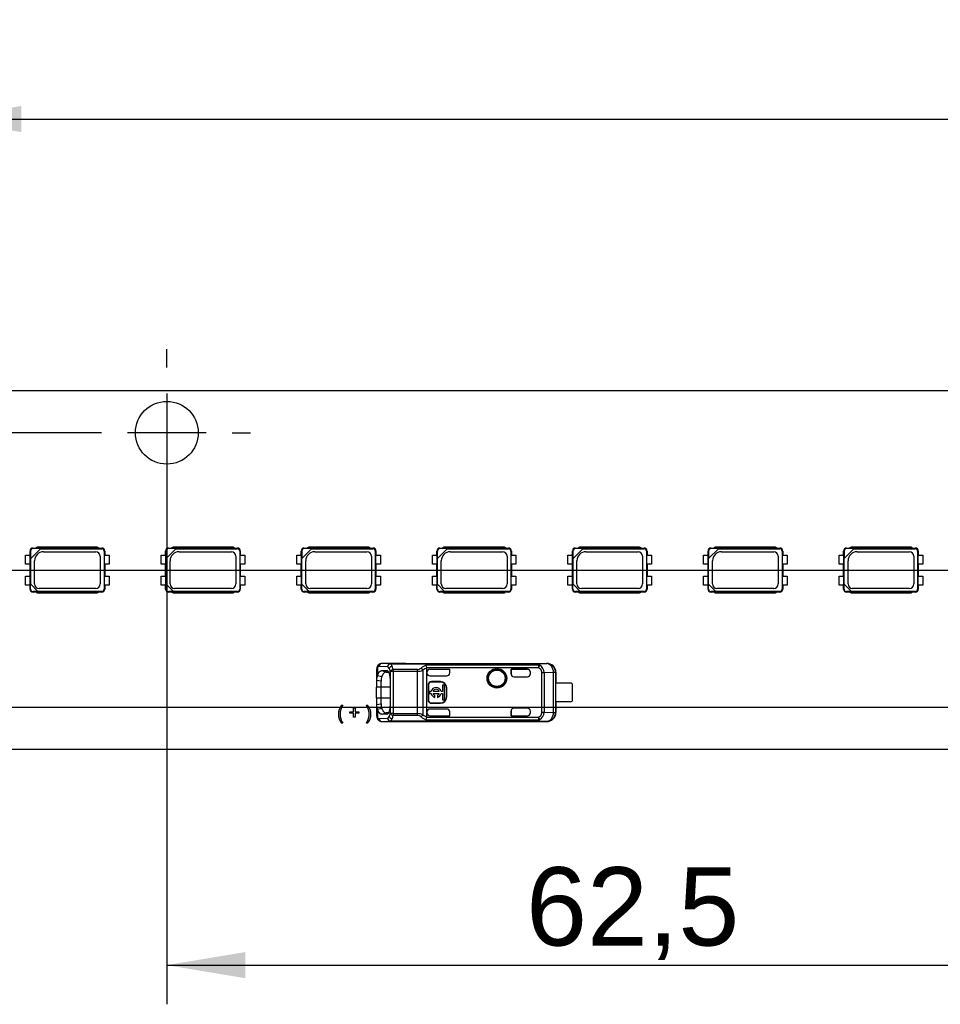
# Model space of a CAD drawing. Header units: millimetres. Extents: x 16 to 406, y 14 to 285.
# Tile 3 of 10: x 75 to 137, y 139 to 205. Entities that reach past the tile are written whole.
import ezdxf
from ezdxf.enums import TextEntityAlignment as Align
from ezdxf.lldxf.tags import DXFTag

# ---------------------------------------------------------------- set-up
doc = ezdxf.new("R2010")
doc.units = ezdxf.units.MM
doc.layers.add('Default', color=7, linetype='Continuous')
doc.layers.add('LINLED_280X24MM_', color=7, linetype='Continuous')
doc.styles.add('SEACAD_Arial', font='arial.ttf')
tags = doc.linetypes.add('CENTER2', pattern=[28.575, 19.05, -3.175, 3.175, -3.175]).pattern_tags.tags
tags[10:11] = [DXFTag(74, 4), DXFTag(75, 0), DXFTag(340, '0'), DXFTag(46, 0.0), DXFTag(50, 0.0), DXFTag(44, 0.0), DXFTag(45, 0.0)]
tags[8:9] = [DXFTag(74, 4), DXFTag(75, 0), DXFTag(340, '0'), DXFTag(46, 0.0), DXFTag(50, 0.0), DXFTag(44, 0.0), DXFTag(45, 0.0)]
tags[6:7] = [DXFTag(74, 4), DXFTag(75, 0), DXFTag(340, '0'), DXFTag(46, 0.0), DXFTag(50, 0.0), DXFTag(44, 0.0), DXFTag(45, 0.0)]
tags[4:5] = [DXFTag(74, 4), DXFTag(75, 0), DXFTag(340, '0'), DXFTag(46, 0.0), DXFTag(50, 0.0), DXFTag(44, 0.0), DXFTag(45, 0.0)]
doc.dimstyles.new('ISO', dxfattribs={"dimtxt": 5.25, "dimasz": 5.25, "dimexe": 2.625, "dimexo": 0, "dimgap": 1.3125, "dimtad": 1, "dimtxsty": 'SEACAD_Arial', "dimblk1": '_SE_FILLED', "dimblk2": '_SE_FILLED', "dimsah": 1, "dimcen": 2.625, "dimadec": 0, "dimazin": 0, "dimtfac": 0.5, "dimtdec": 3, "dimtmove": 0, "dimatfit": 3, "dimfxl": 1, "dimarcsym": 0})

# ---------------------------------------------------------------- blocks, each defined once
blk = doc.blocks.new('SEANNOT_GROUP')
at = {"layer": 'Default', "color": 7, "linetype": 'CENTER2'}
blk.add_line((66.287, 167.627), (353.287, 167.627), dxfattribs=at)
blk = doc.blocks.new('SEANNOT_GROUP1')
at = {"layer": 'Default', "color": 7, "linetype": 'CENTER2'}
for p, q in [((84.787, 181.202), (84.787, 182.427)), ((84.787, 179.452), (84.787, 174.202)), ((80.412, 176.827), (79.187, 176.827)), ((87.412, 176.827), (82.162, 176.827)), ((89.162, 176.827), (90.387, 176.827)), ((84.787, 172.452), (84.787, 171.227))]:
    blk.add_line(p, q, dxfattribs=at)
blk = doc.blocks.new('SE')
at = {"layer": 'LINLED_280X24MM_', "color": 7, "linetype": 'Continuous'}
for p, q in [((349.787, 179.627), (69.787, 179.627)), ((75.66, 168.902), (75.627, 168.902)), ((75.627, 168.627), (75.627, 168.902)), ((75.66, 168.902), (75.66, 168.402)), ((75.669, 168.411), (76.317, 169.059)), ((75.827, 169.102), (76.027, 169.102)), ((75.827, 169.068), (75.827, 169.102)), ((76.326, 169.068), (75.827, 169.068)), ((76.127, 169.152), (76.008, 169.092)), ((76.008, 169.092), (80.245, 169.092)), ((80.127, 169.152), (76.127, 169.152)), ((76.317, 169.059), (76.326, 169.068)), ((76.317, 169.059), (80.427, 169.059)), ((80.245, 169.092), (80.127, 169.152)), ((80.227, 169.102), (80.427, 169.102)), ((80.427, 169.059), (80.427, 169.102)), ((80.584, 168.902), (80.627, 168.902)), ((80.584, 168.902), (80.584, 166.352)), ((80.627, 168.902), (80.627, 168.627)), ((84.74, 168.902), (84.707, 168.902)), ((84.707, 168.627), (84.707, 168.902)), ((84.74, 168.902), (84.74, 168.402)), ((84.749, 168.411), (85.397, 169.059)), ((84.907, 169.102), (85.107, 169.102)), ((84.907, 169.068), (84.907, 169.102)), ((85.406, 169.068), (84.907, 169.068)), ((85.207, 169.152), (85.088, 169.092)), ((85.088, 169.092), (89.325, 169.092)), ((89.207, 169.152), (85.207, 169.152)), ((85.397, 169.059), (85.406, 169.068)), ((85.397, 169.059), (89.507, 169.059)), ((89.325, 169.092), (89.207, 169.152)), ((89.307, 169.102), (89.507, 169.102)), ((89.507, 169.059), (89.507, 169.102)), ((89.664, 168.902), (89.707, 168.902)), ((89.664, 168.902), (89.664, 166.352)), ((89.707, 168.902), (89.707, 168.627)), ((93.82, 168.902), (93.787, 168.902)), ((93.787, 168.627), (93.787, 168.902)), ((93.82, 168.902), (93.82, 168.402)), ((93.829, 168.411), (94.477, 169.059)), ((93.987, 169.102), (94.187, 169.102)), ((93.987, 169.068), (93.987, 169.102)), ((94.486, 169.068), (93.987, 169.068)), ((94.287, 169.152), (94.168, 169.092)), ((94.168, 169.092), (98.405, 169.092)), ((98.287, 169.152), (94.287, 169.152)), ((94.477, 169.059), (94.486, 169.068)), ((94.477, 169.059), (98.587, 169.059)), ((98.405, 169.092), (98.287, 169.152)), ((98.387, 169.102), (98.587, 169.102)), ((98.587, 169.059), (98.587, 169.102)), ((98.744, 168.902), (98.787, 168.902)), ((98.744, 168.902), (98.744, 166.352)), ((98.787, 168.902), (98.787, 168.627)), ((102.9, 168.902), (102.867, 168.902)), ((102.867, 168.627), (102.867, 168.902)), ((102.9, 168.902), (102.9, 168.402)), ((102.909, 168.411), (103.557, 169.059)), ((103.067, 169.102), (103.267, 169.102)), ((103.067, 169.068), (103.067, 169.102)), ((103.566, 169.068), (103.067, 169.068)), ((103.367, 169.152), (103.248, 169.092)), ((103.248, 169.092), (107.485, 169.092)), ((107.367, 169.152), (103.367, 169.152)), ((103.557, 169.059), (103.566, 169.068)), ((103.557, 169.059), (107.667, 169.059)), ((107.485, 169.092), (107.367, 169.152)), ((107.467, 169.102), (107.667, 169.102)), ((107.667, 169.059), (107.667, 169.102)), ((107.824, 168.902), (107.867, 168.902)), ((107.824, 168.902), (107.824, 166.352)), ((107.867, 168.902), (107.867, 168.627)), ((111.98, 168.902), (111.947, 168.902)), ((111.947, 168.627), (111.947, 168.902)), ((111.98, 168.902), (111.98, 168.402)), ((111.989, 168.411), (112.637, 169.059)), ((112.147, 169.102), (112.347, 169.102)), ((112.147, 169.068), (112.147, 169.102)), ((112.646, 169.068), (112.147, 169.068)), ((112.447, 169.152), (112.328, 169.092)), ((112.328, 169.092), (116.565, 169.092)), ((116.447, 169.152), (112.447, 169.152)), ((112.637, 169.059), (112.646, 169.068)), ((112.637, 169.059), (116.747, 169.059)), ((116.565, 169.092), (116.447, 169.152)), ((116.547, 169.102), (116.747, 169.102)), ((116.747, 169.059), (116.747, 169.102)), ((116.904, 168.902), (116.947, 168.902)), ((116.904, 168.902), (116.904, 166.352)), ((116.947, 168.902), (116.947, 168.627)), ((121.06, 168.902), (121.027, 168.902)), ((121.027, 168.627), (121.027, 168.902)), ((121.06, 168.902), (121.06, 168.402)), ((121.069, 168.411), (121.717, 169.059)), ((121.227, 169.102), (121.427, 169.102)), ((121.227, 169.068), (121.227, 169.102)), ((121.726, 169.068), (121.227, 169.068)), ((121.527, 169.152), (121.408, 169.092)), ((121.408, 169.092), (125.645, 169.092)), ((125.527, 169.152), (121.527, 169.152)), ((121.717, 169.059), (121.726, 169.068)), ((121.717, 169.059), (125.827, 169.059)), ((125.645, 169.092), (125.527, 169.152)), ((125.627, 169.102), (125.827, 169.102)), ((125.827, 169.059), (125.827, 169.102)), ((125.984, 168.902), (126.027, 168.902)), ((125.984, 168.902), (125.984, 166.352)), ((126.027, 168.902), (126.027, 168.627)), ((130.14, 168.902), (130.107, 168.902)), ((130.107, 168.627), (130.107, 168.902)), ((130.14, 168.902), (130.14, 168.402)), ((130.149, 168.411), (130.797, 169.059)), ((130.307, 169.102), (130.507, 169.102)), ((130.307, 169.068), (130.307, 169.102)), ((130.806, 169.068), (130.307, 169.068)), ((130.607, 169.152), (130.488, 169.092)), ((130.488, 169.092), (134.725, 169.092)), ((134.607, 169.152), (130.607, 169.152)), ((130.797, 169.059), (130.806, 169.068)), ((130.797, 169.059), (134.907, 169.059)), ((134.725, 169.092), (134.607, 169.152)), ((134.707, 169.102), (134.907, 169.102)), ((134.907, 169.059), (134.907, 169.102)), ((135.064, 168.902), (135.107, 168.902)), ((135.064, 168.902), (135.064, 166.352)), ((135.107, 168.902), (135.107, 168.627)), ((75.327, 168.627), (75.642, 168.627)), ((75.327, 168.027), (75.327, 168.627)), ((75.642, 168.027), (75.642, 168.627)), ((75.66, 168.402), (75.669, 168.411)), ((75.669, 166.675), (75.669, 168.411)), ((75.927, 166.697), (75.927, 168.256)), ((76.527, 168.856), (80.027, 168.856)), ((80.327, 168.556), (80.327, 166.697)), ((80.611, 168.627), (80.927, 168.627)), ((80.611, 168.027), (80.611, 168.627)), ((80.927, 168.627), (80.927, 168.027)), ((84.407, 168.627), (84.722, 168.627)), ((84.407, 168.027), (84.407, 168.627)), ((84.722, 168.027), (84.722, 168.627)), ((84.74, 168.402), (84.749, 168.411)), ((84.749, 166.675), (84.749, 168.411)), ((85.007, 166.697), (85.007, 168.256)), ((85.607, 168.856), (89.107, 168.856)), ((89.407, 168.556), (89.407, 166.697)), ((89.691, 168.627), (90.007, 168.627)), ((89.691, 168.027), (89.691, 168.627)), ((90.007, 168.627), (90.007, 168.027)), ((93.487, 168.627), (93.802, 168.627)), ((93.487, 168.027), (93.487, 168.627)), ((93.802, 168.027), (93.802, 168.627)), ((93.82, 168.402), (93.829, 168.411)), ((93.829, 166.675), (93.829, 168.411)), ((94.087, 166.697), (94.087, 168.256)), ((94.687, 168.856), (98.187, 168.856)), ((98.487, 168.556), (98.487, 166.697)), ((98.771, 168.627), (99.087, 168.627)), ((98.771, 168.027), (98.771, 168.627)), ((99.087, 168.627), (99.087, 168.027)), ((102.567, 168.627), (102.882, 168.627)), ((102.567, 168.027), (102.567, 168.627)), ((102.882, 168.027), (102.882, 168.627)), ((102.9, 168.402), (102.909, 168.411)), ((102.909, 166.675), (102.909, 168.411)), ((103.167, 166.697), (103.167, 168.256)), ((103.767, 168.856), (107.267, 168.856)), ((107.567, 168.556), (107.567, 166.697)), ((107.851, 168.627), (108.167, 168.627)), ((107.851, 168.027), (107.851, 168.627)), ((108.167, 168.627), (108.167, 168.027)), ((111.647, 168.627), (111.962, 168.627)), ((111.647, 168.027), (111.647, 168.627)), ((111.962, 168.027), (111.962, 168.627)), ((111.98, 168.402), (111.989, 168.411)), ((111.989, 166.675), (111.989, 168.411)), ((112.247, 166.697), (112.247, 168.256)), ((112.847, 168.856), (116.347, 168.856)), ((116.647, 168.556), (116.647, 166.697)), ((116.931, 168.627), (117.247, 168.627)), ((116.931, 168.027), (116.931, 168.627)), ((117.247, 168.627), (117.247, 168.027)), ((120.727, 168.627), (121.042, 168.627)), ((120.727, 168.027), (120.727, 168.627)), ((121.042, 168.027), (121.042, 168.627)), ((121.06, 168.402), (121.069, 168.411)), ((121.069, 166.675), (121.069, 168.411)), ((121.327, 166.697), (121.327, 168.256)), ((121.927, 168.856), (125.427, 168.856)), ((125.727, 168.556), (125.727, 166.697)), ((126.011, 168.627), (126.327, 168.627)), ((126.011, 168.027), (126.011, 168.627)), ((126.327, 168.627), (126.327, 168.027)), ((129.807, 168.627), (130.122, 168.627)), ((129.807, 168.027), (129.807, 168.627)), ((130.122, 168.027), (130.122, 168.627)), ((130.14, 168.402), (130.149, 168.411)), ((130.149, 166.675), (130.149, 168.411)), ((130.407, 166.697), (130.407, 168.256)), ((131.007, 168.856), (134.507, 168.856)), ((134.807, 168.556), (134.807, 166.697)), ((135.091, 168.627), (135.407, 168.627)), ((135.091, 168.027), (135.091, 168.627)), ((135.407, 168.627), (135.407, 168.027)), ((75.642, 168.027), (75.327, 168.027)), ((75.627, 167.227), (75.627, 168.027)), ((80.927, 168.027), (80.611, 168.027)), ((80.627, 168.027), (80.627, 167.227)), ((84.722, 168.027), (84.407, 168.027)), ((84.707, 167.227), (84.707, 168.027)), ((90.007, 168.027), (89.691, 168.027)), ((89.707, 168.027), (89.707, 167.227)), ((93.802, 168.027), (93.487, 168.027)), ((93.787, 167.227), (93.787, 168.027)), ((99.087, 168.027), (98.771, 168.027)), ((98.787, 168.027), (98.787, 167.227)), ((102.882, 168.027), (102.567, 168.027)), ((102.867, 167.227), (102.867, 168.027)), ((108.167, 168.027), (107.851, 168.027)), ((107.867, 168.027), (107.867, 167.227)), ((111.962, 168.027), (111.647, 168.027)), ((111.947, 167.227), (111.947, 168.027)), ((117.247, 168.027), (116.931, 168.027)), ((116.947, 168.027), (116.947, 167.227)), ((121.042, 168.027), (120.727, 168.027)), ((121.027, 167.227), (121.027, 168.027)), ((126.327, 168.027), (126.011, 168.027)), ((126.027, 168.027), (126.027, 167.227)), ((130.122, 168.027), (129.807, 168.027)), ((130.107, 167.227), (130.107, 168.027)), ((135.407, 168.027), (135.091, 168.027)), ((135.107, 168.027), (135.107, 167.227)), ((75.327, 167.227), (75.642, 167.227)), ((75.327, 166.627), (75.327, 167.227)), ((75.642, 166.627), (75.642, 167.227)), ((80.611, 167.227), (80.927, 167.227)), ((80.611, 166.627), (80.611, 167.227)), ((80.927, 167.227), (80.927, 166.627)), ((84.407, 167.227), (84.722, 167.227)), ((84.407, 166.627), (84.407, 167.227)), ((84.722, 166.627), (84.722, 167.227)), ((89.691, 167.227), (90.007, 167.227)), ((89.691, 166.627), (89.691, 167.227)), ((90.007, 167.227), (90.007, 166.627)), ((93.487, 167.227), (93.802, 167.227)), ((93.487, 166.627), (93.487, 167.227)), ((93.802, 166.627), (93.802, 167.227)), ((98.771, 167.227), (99.087, 167.227)), ((98.771, 166.627), (98.771, 167.227)), ((99.087, 167.227), (99.087, 166.627)), ((102.567, 167.227), (102.882, 167.227)), ((102.567, 166.627), (102.567, 167.227)), ((102.882, 166.627), (102.882, 167.227)), ((107.851, 167.227), (108.167, 167.227)), ((107.851, 166.627), (107.851, 167.227)), ((108.167, 167.227), (108.167, 166.627)), ((111.647, 167.227), (111.962, 167.227)), ((111.647, 166.627), (111.647, 167.227)), ((111.962, 166.627), (111.962, 167.227)), ((116.931, 167.227), (117.247, 167.227)), ((116.931, 166.627), (116.931, 167.227)), ((117.247, 167.227), (117.247, 166.627)), ((120.727, 167.227), (121.042, 167.227)), ((120.727, 166.627), (120.727, 167.227)), ((121.042, 166.627), (121.042, 167.227)), ((126.011, 167.227), (126.327, 167.227)), ((126.011, 166.627), (126.011, 167.227)), ((126.327, 167.227), (126.327, 166.627)), ((129.807, 167.227), (130.122, 167.227)), ((129.807, 166.627), (129.807, 167.227)), ((130.122, 166.627), (130.122, 167.227)), ((135.091, 167.227), (135.407, 167.227)), ((135.091, 166.627), (135.091, 167.227)), ((135.407, 167.227), (135.407, 166.627)), ((75.642, 166.627), (75.327, 166.627)), ((75.627, 166.352), (75.627, 166.627)), ((75.66, 166.352), (75.627, 166.352)), ((75.66, 166.352), (75.66, 166.685)), ((75.66, 166.685), (75.669, 166.675)), ((75.669, 166.675), (76.151, 166.194)), ((80.027, 166.397), (76.227, 166.397)), ((80.584, 166.352), (80.627, 166.352)), ((80.927, 166.627), (80.611, 166.627)), ((80.627, 166.627), (80.627, 166.352)), ((84.722, 166.627), (84.407, 166.627)), ((84.707, 166.352), (84.707, 166.627)), ((84.74, 166.352), (84.707, 166.352)), ((84.74, 166.352), (84.74, 166.685)), ((84.74, 166.685), (84.749, 166.675)), ((84.749, 166.675), (85.231, 166.194)), ((89.107, 166.397), (85.307, 166.397)), ((89.664, 166.352), (89.707, 166.352)), ((90.007, 166.627), (89.691, 166.627)), ((89.707, 166.627), (89.707, 166.352)), ((93.802, 166.627), (93.487, 166.627)), ((93.787, 166.352), (93.787, 166.627)), ((93.82, 166.352), (93.787, 166.352)), ((93.82, 166.352), (93.82, 166.685)), ((93.82, 166.685), (93.829, 166.675)), ((93.829, 166.675), (94.311, 166.194)), ((98.187, 166.397), (94.387, 166.397)), ((98.744, 166.352), (98.787, 166.352)), ((99.087, 166.627), (98.771, 166.627)), ((98.787, 166.627), (98.787, 166.352)), ((102.882, 166.627), (102.567, 166.627)), ((102.867, 166.352), (102.867, 166.627)), ((102.9, 166.352), (102.867, 166.352)), ((102.9, 166.352), (102.9, 166.685)), ((102.9, 166.685), (102.909, 166.675)), ((102.909, 166.675), (103.391, 166.194)), ((107.267, 166.397), (103.467, 166.397)), ((107.824, 166.352), (107.867, 166.352)), ((108.167, 166.627), (107.851, 166.627)), ((107.867, 166.627), (107.867, 166.352)), ((111.962, 166.627), (111.647, 166.627)), ((111.947, 166.352), (111.947, 166.627)), ((111.98, 166.352), (111.947, 166.352)), ((111.98, 166.352), (111.98, 166.685)), ((111.98, 166.685), (111.989, 166.675)), ((111.989, 166.675), (112.471, 166.194)), ((116.347, 166.397), (112.547, 166.397)), ((116.904, 166.352), (116.947, 166.352)), ((117.247, 166.627), (116.931, 166.627)), ((116.947, 166.627), (116.947, 166.352)), ((121.042, 166.627), (120.727, 166.627)), ((121.027, 166.352), (121.027, 166.627)), ((121.06, 166.352), (121.027, 166.352)), ((121.06, 166.352), (121.06, 166.685)), ((121.06, 166.685), (121.069, 166.675)), ((121.069, 166.675), (121.551, 166.194)), ((125.427, 166.397), (121.627, 166.397)), ((125.984, 166.352), (126.027, 166.352)), ((126.327, 166.627), (126.011, 166.627)), ((126.027, 166.627), (126.027, 166.352)), ((130.122, 166.627), (129.807, 166.627)), ((130.107, 166.352), (130.107, 166.627)), ((130.14, 166.352), (130.107, 166.352)), ((130.14, 166.352), (130.14, 166.685)), ((130.14, 166.685), (130.149, 166.675)), ((130.149, 166.675), (130.631, 166.194)), ((134.507, 166.397), (130.707, 166.397)), ((135.064, 166.352), (135.107, 166.352)), ((135.407, 166.627), (135.091, 166.627)), ((135.107, 166.627), (135.107, 166.352)), ((76.16, 166.185), (75.827, 166.185)), ((75.827, 166.185), (75.827, 166.152)), ((76.027, 166.152), (75.827, 166.152)), ((80.245, 166.161), (76.008, 166.161)), ((76.008, 166.161), (76.127, 166.102)), ((76.127, 166.102), (80.127, 166.102)), ((76.151, 166.194), (76.16, 166.185)), ((80.427, 166.194), (76.151, 166.194)), ((80.127, 166.102), (80.245, 166.161)), ((80.427, 166.152), (80.227, 166.152)), ((80.427, 166.194), (80.427, 166.152)), ((85.24, 166.185), (84.907, 166.185)), ((84.907, 166.185), (84.907, 166.152)), ((85.107, 166.152), (84.907, 166.152)), ((89.325, 166.161), (85.088, 166.161)), ((85.088, 166.161), (85.207, 166.102)), ((85.207, 166.102), (89.207, 166.102)), ((85.231, 166.194), (85.24, 166.185)), ((89.507, 166.194), (85.231, 166.194)), ((89.207, 166.102), (89.325, 166.161)), ((89.507, 166.152), (89.307, 166.152)), ((89.507, 166.194), (89.507, 166.152)), ((94.32, 166.185), (93.987, 166.185)), ((93.987, 166.185), (93.987, 166.152)), ((94.187, 166.152), (93.987, 166.152)), ((98.405, 166.161), (94.168, 166.161)), ((94.168, 166.161), (94.287, 166.102)), ((94.287, 166.102), (98.287, 166.102)), ((94.311, 166.194), (94.32, 166.185)), ((98.587, 166.194), (94.311, 166.194)), ((98.287, 166.102), (98.405, 166.161)), ((98.587, 166.152), (98.387, 166.152)), ((98.587, 166.194), (98.587, 166.152)), ((103.4, 166.185), (103.067, 166.185)), ((103.067, 166.185), (103.067, 166.152)), ((103.267, 166.152), (103.067, 166.152)), ((107.485, 166.161), (103.248, 166.161)), ((103.248, 166.161), (103.367, 166.102)), ((103.367, 166.102), (107.367, 166.102)), ((103.391, 166.194), (103.4, 166.185)), ((107.667, 166.194), (103.391, 166.194)), ((107.367, 166.102), (107.485, 166.161)), ((107.667, 166.152), (107.467, 166.152)), ((107.667, 166.194), (107.667, 166.152)), ((112.48, 166.185), (112.147, 166.185)), ((112.147, 166.185), (112.147, 166.152)), ((112.347, 166.152), (112.147, 166.152)), ((116.565, 166.161), (112.328, 166.161)), ((112.328, 166.161), (112.447, 166.102)), ((112.447, 166.102), (116.447, 166.102)), ((112.471, 166.194), (112.48, 166.185)), ((116.747, 166.194), (112.471, 166.194)), ((116.447, 166.102), (116.565, 166.161)), ((116.747, 166.152), (116.547, 166.152)), ((116.747, 166.194), (116.747, 166.152)), ((121.56, 166.185), (121.227, 166.185)), ((121.227, 166.185), (121.227, 166.152)), ((121.427, 166.152), (121.227, 166.152)), ((125.645, 166.161), (121.408, 166.161)), ((121.408, 166.161), (121.527, 166.102)), ((121.527, 166.102), (125.527, 166.102)), ((121.551, 166.194), (121.56, 166.185)), ((125.827, 166.194), (121.551, 166.194)), ((125.527, 166.102), (125.645, 166.161)), ((125.827, 166.152), (125.627, 166.152)), ((125.827, 166.194), (125.827, 166.152)), ((130.64, 166.185), (130.307, 166.185)), ((130.307, 166.185), (130.307, 166.152)), ((130.507, 166.152), (130.307, 166.152)), ((134.725, 166.161), (130.488, 166.161)), ((130.488, 166.161), (130.607, 166.102)), ((130.607, 166.102), (134.607, 166.102)), ((130.631, 166.194), (130.64, 166.185)), ((134.907, 166.194), (130.631, 166.194)), ((134.607, 166.102), (134.725, 166.161)), ((134.907, 166.152), (134.707, 166.152)), ((134.907, 166.194), (134.907, 166.152)), ((98.897, 161.126), (98.897, 160.572)), ((99.573, 161.153), (98.991, 161.167)), ((99.76, 161.353), (99.179, 161.367)), ((100.786, 161.367), (99.179, 161.367)), ((99.76, 161.353), (99.76, 161.348)), ((99.76, 161.353), (109.549, 161.353)), ((99.76, 161.348), (109.549, 161.348)), ((100.787, 161.377), (100.787, 161.367)), ((100.787, 161.377), (110.233, 161.377)), ((109.677, 161.262), (102.143, 161.262)), ((109.677, 161.083), (102.202, 161.083)), ((102.203, 160.782), (102.203, 161.064)), ((102.403, 160.982), (103.737, 160.982)), ((102.403, 160.982), (102.404, 160.982)), ((102.404, 160.982), (103.734, 160.982)), ((103.734, 160.732), (103.734, 160.982)), ((103.737, 160.982), (103.734, 160.982)), ((103.737, 160.737), (103.737, 160.982)), ((107.837, 160.982), (107.837, 160.677)), ((108.937, 160.982), (107.837, 160.982)), ((107.837, 160.982), (107.839, 160.982)), ((107.839, 160.677), (107.839, 160.982)), ((107.839, 160.982), (108.937, 160.982)), ((108.937, 160.982), (108.937, 160.982)), ((110.221, 161.36), (109.549, 161.353)), ((109.549, 161.348), (109.549, 161.353)), ((109.677, 161.262), (109.677, 161.083)), ((109.677, 161.083), (109.762, 161.248)), ((110.222, 161.36), (110.233, 161.377)), ((98.837, 160.971), (98.837, 160.223)), ((98.897, 160.571), (99.179, 160.498)), ((99.182, 160.892), (99.51, 160.889)), ((99.182, 160.892), (99.465, 160.789)), ((99.465, 160.789), (99.631, 160.788)), ((99.583, 160.862), (99.51, 160.889)), ((99.753, 158.011), (99.753, 160.842)), ((99.941, 160.842), (99.753, 160.842)), ((101.581, 160.968), (99.941, 160.968)), ((99.941, 160.968), (99.941, 160.842)), ((101.581, 160.842), (99.941, 160.842)), ((99.941, 160.842), (99.941, 158.011)), ((101.581, 160.842), (101.581, 160.968)), ((101.581, 158.011), (101.581, 160.842)), ((101.92, 160.92), (101.92, 157.933)), ((102.203, 160.782), (102.203, 160.737)), ((102.203, 158.116), (102.203, 160.737)), ((102.403, 160.537), (103.537, 160.537)), ((103.734, 160.732), (103.737, 160.737)), ((107.837, 160.677), (107.839, 160.677)), ((108.037, 160.477), (108.937, 160.477)), ((109.137, 160.677), (109.137, 160.782)), ((109.904, 158.1), (109.904, 160.753)), ((110.057, 160.753), (109.904, 160.753)), ((110.68, 160.76), (110.057, 160.753)), ((110.057, 160.753), (110.057, 158.1)), ((110.82, 160.76), (110.68, 160.76)), ((110.68, 158.093), (110.68, 160.76)), ((110.837, 160.777), (110.82, 160.76)), ((110.82, 160.76), (110.82, 158.093)), ((110.837, 160.777), (110.837, 160.052)), ((99.137, 160.182), (98.837, 160.223)), ((98.837, 160.223), (98.837, 159.777)), ((99.137, 159.777), (98.837, 159.777)), ((98.837, 159.077), (98.837, 159.777)), ((99.137, 159.777), (99.137, 160.182)), ((99.733, 159.777), (99.137, 159.777)), ((99.137, 159.077), (99.137, 159.777)), ((99.733, 160.276), (99.733, 158.576)), ((102.303, 159.927), (102.277, 159.927)), ((102.277, 159.927), (102.277, 158.927)), ((102.303, 159.927), (102.303, 158.927)), ((102.503, 160.153), (102.503, 160.127)), ((103.103, 160.153), (102.503, 160.153)), ((103.103, 160.127), (102.503, 160.127)), ((103.103, 160.127), (103.103, 160.153)), ((103.384, 159.921), (103.252, 159.921)), ((103.252, 159.921), (103.252, 159.493)), ((103.384, 158.933), (103.384, 159.921)), ((103.53, 159.727), (103.503, 159.727)), ((103.503, 159.127), (103.503, 159.727)), ((103.53, 159.127), (103.53, 159.727)), ((110.834, 158.802), (110.834, 160.052)), ((111.787, 160.052), (110.834, 160.052)), ((111.937, 160.002), (111.937, 158.852)), ((98.837, 159.077), (99.137, 159.077)), ((98.837, 159.077), (98.837, 158.63)), ((99.137, 159.077), (99.733, 159.077)), ((99.137, 158.671), (99.137, 159.077)), ((102.488, 159.493), (102.384, 159.493)), ((102.384, 159.493), (102.384, 159.36)), ((102.384, 159.36), (102.488, 159.36)), ((103.025, 159.493), (102.612, 159.493)), ((102.612, 159.36), (103.025, 159.36)), ((102.736, 159.1), (102.736, 159.226)), ((102.901, 159.226), (102.901, 159.1)), ((103.252, 159.493), (103.149, 159.493)), ((103.149, 159.36), (103.252, 159.36)), ((103.252, 159.36), (103.252, 158.933)), ((103.503, 159.127), (103.53, 159.127)), ((96.492, 158.567), (96.572, 158.567)), ((97.295, 158.137), (97.295, 158.389)), ((97.295, 158.389), (97.4, 158.389)), ((97.4, 158.389), (97.4, 158.137)), ((98.151, 158.567), (98.23, 158.567)), ((98.837, 158.63), (99.137, 158.671)), ((98.837, 158.63), (98.837, 157.882)), ((99.179, 158.356), (98.896, 158.282)), ((102.277, 158.927), (102.303, 158.927)), ((102.503, 158.727), (102.503, 158.7)), ((102.503, 158.727), (103.103, 158.727)), ((102.503, 158.7), (103.103, 158.7)), ((103.103, 158.7), (103.103, 158.727)), ((103.252, 158.933), (103.384, 158.933)), ((108.937, 158.377), (108.037, 158.377)), ((111.787, 158.802), (110.834, 158.802)), ((110.837, 158.802), (110.837, 158.077)), ((97.043, 158.032), (97.043, 158.137)), ((97.043, 158.137), (97.295, 158.137)), ((97.295, 158.032), (97.043, 158.032)), ((97.295, 157.78), (97.295, 158.032)), ((97.4, 157.78), (97.295, 157.78)), ((97.4, 158.137), (97.652, 158.137)), ((97.652, 158.032), (97.4, 158.032)), ((97.4, 158.032), (97.4, 157.78)), ((97.652, 158.137), (97.652, 158.032)), ((98.897, 158.281), (98.897, 157.727)), ((98.991, 157.686), (99.573, 157.7)), ((99.465, 158.064), (99.182, 157.961)), ((99.51, 157.964), (99.182, 157.961)), ((99.632, 158.065), (99.465, 158.064)), ((99.51, 157.964), (99.565, 157.984)), ((99.941, 158.011), (99.753, 158.011)), ((99.941, 158.011), (101.581, 158.011)), ((99.941, 158.011), (99.941, 157.885)), ((101.581, 157.885), (99.941, 157.885)), ((102.203, 157.789), (102.202, 157.77)), ((102.202, 157.77), (109.677, 157.77)), ((102.203, 158.116), (102.203, 158.071)), ((102.203, 157.789), (102.203, 158.071)), ((103.537, 158.316), (102.403, 158.316)), ((102.403, 157.872), (103.734, 157.872)), ((102.403, 157.872), (102.403, 157.871)), ((102.403, 157.871), (103.737, 157.871)), ((103.734, 157.872), (103.734, 158.125)), ((103.737, 158.116), (103.734, 158.125)), ((103.737, 157.871), (103.734, 157.872)), ((103.737, 157.871), (103.737, 158.116)), ((107.839, 158.177), (107.837, 158.177)), ((107.837, 158.177), (107.837, 157.871)), ((107.837, 157.871), (107.839, 157.872)), ((107.837, 157.871), (108.937, 157.871)), ((107.839, 157.872), (107.839, 158.177)), ((107.839, 157.872), (108.937, 157.872)), ((108.937, 157.871), (108.937, 157.872)), ((109.137, 158.071), (109.137, 158.177)), ((109.677, 157.77), (109.677, 157.591)), ((109.762, 157.605), (109.677, 157.77)), ((109.904, 158.1), (110.057, 158.1)), ((110.057, 158.1), (110.68, 158.093)), ((110.68, 158.093), (110.82, 158.093)), ((110.82, 158.093), (110.837, 158.077)), ((96.572, 157.367), (96.492, 157.367)), ((98.23, 157.367), (98.151, 157.367)), ((99.179, 157.486), (99.76, 157.5)), ((99.179, 157.486), (100.786, 157.486)), ((99.76, 157.505), (99.76, 157.5)), ((99.76, 157.505), (109.549, 157.505)), ((109.549, 157.5), (99.76, 157.5)), ((100.787, 157.486), (100.787, 157.477)), ((100.787, 157.477), (110.233, 157.477)), ((102.144, 157.591), (109.677, 157.591)), ((109.549, 157.5), (109.549, 157.505)), ((109.549, 157.5), (110.221, 157.493)), ((110.233, 157.477), (110.222, 157.493)), ((69.787, 155.627), (349.787, 155.627))]:
    blk.add_line(p, q, dxfattribs=at)
for centre, radius in [((84.787, 176.827), 2.1), ((106.887, 160.377), 0.657), ((106.887, 160.377), 0.586), ((106.887, 160.377), 0.552), ((106.887, 160.377), 0.55)]:
    blk.add_circle(centre, radius, dxfattribs=at)
for centre, radius, start, end in [((75.827, 168.902), 0.2, 90, 180), ((75.827, 168.902), 0.166, 90, 180), ((80.427, 168.902), 0.2, 0, 90), ((80.427, 168.902), 0.157, 0, 90), ((84.907, 168.902), 0.2, 90, 180), ((84.907, 168.902), 0.166, 90, 180), ((89.507, 168.902), 0.2, 0, 90), ((89.507, 168.902), 0.157, 0, 90), ((93.987, 168.902), 0.2, 90, 180), ((93.987, 168.902), 0.166, 90, 180), ((98.587, 168.902), 0.2, 0, 90), ((98.587, 168.902), 0.157, 0, 90), ((103.067, 168.902), 0.2, 90, 180), ((103.067, 168.902), 0.166, 90, 180), ((107.667, 168.902), 0.2, 0, 90), ((107.667, 168.902), 0.157, 0, 90), ((112.147, 168.902), 0.2, 90, 180), ((112.147, 168.902), 0.166, 90, 180), ((116.747, 168.902), 0.2, 0, 90), ((116.747, 168.902), 0.157, 0, 90), ((121.227, 168.902), 0.2, 90, 180), ((121.227, 168.902), 0.166, 90, 180), ((125.827, 168.902), 0.2, 0, 90), ((125.827, 168.902), 0.157, 0, 90), ((130.307, 168.902), 0.2, 90, 180), ((130.307, 168.902), 0.166, 90, 180), ((134.907, 168.902), 0.2, 0, 90), ((134.907, 168.902), 0.157, 0, 90), ((76.527, 168.256), 0.6, 90, 180), ((80.027, 168.556), 0.3, 0, 90), ((85.607, 168.256), 0.6, 90, 180), ((89.107, 168.556), 0.3, 0, 90), ((94.687, 168.256), 0.6, 90, 180), ((98.187, 168.556), 0.3, 0, 90), ((103.767, 168.256), 0.6, 90, 180), ((107.267, 168.556), 0.3, 0, 90), ((112.847, 168.256), 0.6, 90, 180), ((116.347, 168.556), 0.3, 0, 90), ((121.927, 168.256), 0.6, 90, 180), ((125.427, 168.556), 0.3, 0, 90), ((131.007, 168.256), 0.6, 90, 180), ((134.507, 168.556), 0.3, 0, 90), ((75.827, 166.352), 0.2, 180, 270), ((75.827, 166.352), 0.166, 180, 270), ((76.227, 166.697), 0.3, 180, 270), ((80.027, 166.697), 0.3, 270, 0), ((80.427, 166.352), 0.157, 270, 0), ((80.427, 166.352), 0.2, 270, 0), ((84.907, 166.352), 0.2, 180, 270), ((84.907, 166.352), 0.166, 180, 270), ((85.307, 166.697), 0.3, 180, 270), ((89.107, 166.697), 0.3, 270, 0), ((89.507, 166.352), 0.157, 270, 0), ((89.507, 166.352), 0.2, 270, 0), ((93.987, 166.352), 0.2, 180, 270), ((93.987, 166.352), 0.166, 180, 270), ((94.387, 166.697), 0.3, 180, 270), ((98.187, 166.697), 0.3, 270, 0), ((98.587, 166.352), 0.157, 270, 0), ((98.587, 166.352), 0.2, 270, 0), ((103.067, 166.352), 0.2, 180, 270), ((103.067, 166.352), 0.166, 180, 270), ((103.467, 166.697), 0.3, 180, 270), ((107.267, 166.697), 0.3, 270, 0), ((107.667, 166.352), 0.157, 270, 0), ((107.667, 166.352), 0.2, 270, 0), ((112.147, 166.352), 0.2, 180, 270), ((112.147, 166.352), 0.166, 180, 270), ((112.547, 166.697), 0.3, 180, 270), ((116.347, 166.697), 0.3, 270, 0), ((116.747, 166.352), 0.157, 270, 0), ((116.747, 166.352), 0.2, 270, 0), ((121.227, 166.352), 0.2, 180, 270), ((121.227, 166.352), 0.166, 180, 270), ((121.627, 166.697), 0.3, 180, 270), ((125.427, 166.697), 0.3, 270, 0), ((125.827, 166.352), 0.157, 270, 0), ((125.827, 166.352), 0.2, 270, 0), ((130.307, 166.352), 0.2, 180, 270), ((130.307, 166.352), 0.166, 180, 270), ((130.707, 166.697), 0.3, 180, 270), ((134.507, 166.697), 0.3, 270, 0), ((134.907, 166.352), 0.157, 270, 0), ((134.907, 166.352), 0.2, 270, 0), ((99.062, 161.15), 0.167, 132.13139, 188.16087), ((99.181, 161.033), 0.333, 89.16727, 133.98325), ((99.186, 161.172), 0.195, 92.0033, 181.51183), ((99.779, 161.142), 0.207, 95.14805, 176.89204), ((99.368, 160.873), 0.346, 26.17125, 53.85882), ((99.926, 160.938), 0.262, 102.95331, 160.27941), ((98.854, 160.588), 0.934, 15.76223, 27.93192), ((99.487, 161.045), 0.408, 21.24148, 47.86101), ((98.685, 160.681), 1.288, 12.85987, 23.40718), ((101.56, 161.335), 0.368, 273.1487, 312.17974), ((102.633, 160.054), 1.303, 112.115, 129.33242), ((102.689, 159.766), 1.386, 110.51311, 123.67494), ((101.732, 161.027), 0.473, 6.78592, 29.79899), ((109.686, 161.049), 0.213, 68.96315, 92.44927), ((109.474, 160.741), 0.583, 1.24518, 60.41511), ((110.22, 160.76), 0.6, 0.00436, 89.8384), ((99.567, 160.277), 0.733, 156.21905, 184.19615), ((100.25, 160.194), 1.114, 164.12524, 180.58266), ((99.97, 160.72), 0.249, 96.82978, 150.72481), ((101.571, 161.671), 0.829, 270.69368, 294.97104), ((108.937, 160.677), 0.2, 270, 0), ((102.503, 159.927), 0.226, 90, 180), ((102.503, 159.927), 0.2, 90, 180), ((102.818, 159.427), 0.337, 11.32726, 168.67274), ((103.103, 159.727), 0.426, 0, 90), ((103.103, 159.727), 0.4, 0, 90), ((111.787, 159.802), 0.25, 53.1301, 90), ((102.818, 159.427), 0.337, 191.32726, 255.79581), ((102.818, 159.427), 0.217, 17.78466, 162.21534), ((102.818, 159.427), 0.217, 197.78466, 247.56802), ((102.818, 159.427), 0.337, 284.20419, 348.67274), ((102.818, 159.427), 0.217, 292.43198, 342.21534), ((103.103, 159.127), 0.4, 270, 0), ((103.103, 159.127), 0.426, 270, 0), ((97.195, 157.967), 0.924, 139.50213, 220.49787), ((97.44, 157.967), 1.056, 145.36198, 214.63801), ((97.524, 157.967), 0.926, 319.63879, 40.36121), ((99.566, 158.576), 0.731, 175.77317, 203.78079), ((100.114, 158.641), 0.978, 178.26847, 197.0288), ((102.503, 158.927), 0.226, 180, 270), ((102.503, 158.927), 0.2, 180, 270), ((108.937, 158.177), 0.2, 0, 90), ((111.787, 159.052), 0.25, 270, 306.8699), ((99.186, 157.681), 0.195, 178.48003, 268.00094), ((99.368, 157.98), 0.346, 306.12971, 333.83769), ((99.779, 157.711), 0.207, 183.11467, 264.83661), ((98.854, 158.265), 0.934, 332.08167, 344.248), ((99.926, 157.916), 0.262, 199.73277, 257.04525), ((99.97, 158.133), 0.249, 209.26442, 263.18168), ((98.682, 158.173), 1.292, 336.61297, 347.13043), ((20.123, 157.972), 81.457, 359.93915, 0.02756), ((101.569, 157.176), 0.835, 65.11375, 89.21962), ((101.562, 157.522), 0.364, 47.61196, 87.05905), ((101.545, 158.114), 0.416, 308.94014, 334.24073), ((102.621, 158.781), 1.282, 230.58348, 248.14167), ((102.705, 159.119), 1.421, 236.48938, 249.32012), ((101.371, 157.94), 0.848, 335.66442, 348.41958), ((109.477, 158.111), 0.581, 299.46932, 358.87181), ((110.22, 158.093), 0.6, 270.167, 359.99564), ((99.181, 157.82), 0.333, 226.04361, 270.82722), ((99.486, 157.808), 0.409, 312.16044, 338.76026), ((109.686, 157.804), 0.213, 267.55047, 291.03534)]:
    blk.add_arc(centre, radius, start, end, dxfattribs=at)
for centre, major_axis, ratio, start_param, end_param in [((99.037, 160.971), (-0.2, 0), 0.754543, 6.092026, 6.283031), ((98.988, 160.267), (0, -0.9), 0.34204, 3.132977, 3.443088), ((99.76, 161.153), (-0.005, -0.2), 0.939661, 3.16702, 4.734915), ((100.787, 160.777), (0, -0.6), 0.999962, 3.141593, 3.321417), ((102.403, 160.782), (0, -0.2), 0.999994, 3.140535, 4.712389), ((102.403, 160.782), (0, -0.2), 0.999994, 3.140004, 4.712389), ((108.937, 160.782), (0, -0.2), 0.999994, 1.570796, 3.141593), ((108.937, 160.782), (0, -0.2), 0.999994, 1.570796, 3.141593), ((110.22, 160.76), (0.006, -0.6), 0.766027, 1.56283, 3.125796), ((110.237, 160.777), (-0.424, -0.424), 0.999924, 2.356233, 3.933355), ((102.403, 160.737), (0, -0.2), 0.999848, 4.712389, 6.283185), ((103.537, 160.737), (-0.141, -0.141), 0.999695, 0.785246, 2.356347), ((103.534, 160.734), (-0.141, -0.141), 0.999695, 1.570796, 2.343651), ((108.037, 160.677), (0.2, 0), 0.999848, 3.141593, 4.712389), ((108.039, 160.677), (0.2, 0), 0.999848, 3.141593, 4.712389), ((108.037, 158.177), (0.2, 0), 0.999848, 1.570796, 3.141593), ((108.039, 158.177), (0.2, 0), 0.999848, 1.570796, 3.141593), ((99.037, 157.883), (0.2, 0), 0.754543, 3.141566, 3.269979), ((99.085, 157.727), (0.134, 0.148), 0.8975, 2.254603, 3.141227), ((98.989, 158.588), (0.001, 0.902), 0.342128, 2.840741, 3.150375), ((99.76, 157.7), (0.005, -0.2), 0.939661, 4.689876, 6.257716), ((102.403, 158.116), (0, 0.2), 0.999848, 0, 1.570796), ((102.403, 158.072), (0, 0.2), 0.999994, 1.570796, 3.141593), ((102.403, 158.071), (0, 0.2), 0.999994, 1.570796, 3.141593), ((103.537, 158.116), (-0.141, 0.141), 0.999695, 3.926839, 5.497939), ((103.534, 158.119), (-0.141, 0.141), 0.999695, 3.9588, 4.712389), ((108.937, 158.072), (0, 0.2), 0.999994, 3.141593, 4.712389), ((108.937, 158.071), (0, 0.2), 0.999994, 3.141593, 4.712389), ((110.22, 158.093), (-0.006, -0.6), 0.766027, 0.015856, 1.578763), ((110.237, 158.077), (-0.424, 0.424), 0.999924, 2.349833, 3.926953), ((100.787, 158.077), (0, -0.6), 0.999962, 6.103357, 6.283185)]:
    blk.add_ellipse(centre, major_axis=major_axis, ratio=ratio, start_param=start_param, end_param=end_param, dxfattribs=at)
for points, degree, knots in [([(98.897, 161.126), (98.889, 161.119), (98.872, 161.106), (98.856, 161.079), (98.844, 161.048), (98.838, 161.012), (98.837, 160.985), (98.837, 160.971)], 3, [0, 0, 0, 0, 0.20636, 0.408491, 0.607418, 0.804218, 1, 1, 1, 1]), ([(98.952, 161.276), (98.933, 161.257), (98.9, 161.222), (98.863, 161.149), (98.851, 161.098), (98.847, 161.068)], 3, [0, 0, 0, 0, 0.222364, 0.4647431, 0.7741621, 0.7741621, 0.7741621, 0.7741621]), ([(109.549, 161.353), (109.563, 161.353), (109.591, 161.352), (109.629, 161.347), (109.661, 161.339), (109.697, 161.325), (109.733, 161.298), (109.751, 161.267), (109.762, 161.248)], 3, [0, 0, 0, 0, 0.120723, 0.235221, 0.34634, 0.457185, 0.682198, 1, 1, 1, 1]), ([(109.677, 161.262), (109.675, 161.274), (109.671, 161.295), (109.655, 161.318), (109.63, 161.334), (109.594, 161.344), (109.564, 161.346), (109.549, 161.348)], 3, [0, 0, 0, 0, 0.272042, 0.497908, 0.684926, 0.845835, 1, 1, 1, 1]), ([(99.465, 160.789), (99.465, 160.789), (99.437, 160.79), (99.383, 160.777), (99.309, 160.717), (99.24, 160.626), (99.199, 160.541), (99.179, 160.498)], 3, [0, 0, 0, 0, 0.000046, 0.262507, 0.516593, 0.762391, 1, 1, 1, 1]), ([(99.51, 160.89), (99.603, 160.882), (99.668, 160.706), (99.732, 160.532), (99.733, 160.276)], 2, [0, 0, 0, 0.5, 0.5, 1, 1, 1]), ([(98.151, 157.367), (98.159, 157.38), (98.167, 157.394), (98.175, 157.407), (98.177, 157.412), (98.18, 157.416), (98.182, 157.421), (98.185, 157.426), (98.188, 157.43), (98.19, 157.435), (98.195, 157.444), (98.2, 157.454), (98.205, 157.463), (98.208, 157.468), (98.21, 157.473), (98.212, 157.478), (98.215, 157.482), (98.217, 157.487), (98.219, 157.492), (98.222, 157.497), (98.224, 157.502), (98.226, 157.506), (98.231, 157.516), (98.235, 157.526), (98.24, 157.535), (98.242, 157.54), (98.244, 157.545), (98.246, 157.55), (98.248, 157.555), (98.25, 157.56), (98.252, 157.565), (98.254, 157.57), (98.256, 157.575), (98.258, 157.58), (98.262, 157.59), (98.266, 157.6), (98.269, 157.61), (98.271, 157.615), (98.273, 157.62), (98.275, 157.625), (98.276, 157.63), (98.278, 157.635), (98.28, 157.64), (98.282, 157.645), (98.283, 157.65), (98.285, 157.655), (98.286, 157.66), (98.288, 157.665), (98.29, 157.67), (98.293, 157.681), (98.296, 157.691), (98.298, 157.701), (98.3, 157.706), (98.301, 157.712), (98.302, 157.717), (98.304, 157.722), (98.305, 157.727), (98.306, 157.732), (98.308, 157.737), (98.309, 157.743), (98.31, 157.748), (98.311, 157.753), (98.312, 157.758), (98.313, 157.763), (98.314, 157.769), (98.315, 157.774), (98.316, 157.779), (98.319, 157.79), (98.32, 157.8), (98.322, 157.811), (98.323, 157.816), (98.324, 157.821), (98.325, 157.826), (98.325, 157.832), (98.326, 157.837), (98.327, 157.842), (98.327, 157.848), (98.328, 157.853), (98.329, 157.858), (98.329, 157.863), (98.33, 157.869), (98.33, 157.874), (98.331, 157.879), (98.332, 157.885), (98.332, 157.89), (98.332, 157.895), (98.333, 157.901), (98.333, 157.906), (98.334, 157.917), (98.335, 157.927), (98.335, 157.938), (98.335, 157.943), (98.335, 157.949), (98.335, 157.954), (98.336, 157.959), (98.336, 157.965), (98.336, 157.97), (98.336, 157.975), (98.336, 157.981), (98.336, 157.986), (98.336, 157.991), (98.335, 157.997), (98.335, 158.002), (98.335, 158.007), (98.335, 158.013), (98.335, 158.018), (98.335, 158.023), (98.334, 158.029), (98.334, 158.034), (98.333, 158.045), (98.333, 158.055), (98.332, 158.066), (98.331, 158.071), (98.331, 158.076), (98.33, 158.082), (98.329, 158.087), (98.329, 158.092), (98.328, 158.098), (98.327, 158.103), (98.327, 158.108), (98.326, 158.113), (98.325, 158.119), (98.324, 158.124), (98.324, 158.129), (98.322, 158.14), (98.32, 158.15), (98.318, 158.161), (98.317, 158.166), (98.316, 158.171), (98.315, 158.176), (98.314, 158.182), (98.313, 158.187), (98.311, 158.192), (98.31, 158.197), (98.309, 158.203), (98.308, 158.208), (98.307, 158.213), (98.305, 158.218), (98.304, 158.223), (98.301, 158.234), (98.298, 158.244), (98.295, 158.254), (98.294, 158.259), (98.292, 158.264), (98.291, 158.269), (98.289, 158.274), (98.288, 158.28), (98.286, 158.285), (98.283, 158.295), (98.279, 158.305), (98.276, 158.315), (98.274, 158.32), (98.272, 158.325), (98.27, 158.33), (98.268, 158.335), (98.267, 158.34), (98.265, 158.345), (98.263, 158.35), (98.261, 158.355), (98.259, 158.36), (98.257, 158.365), (98.255, 158.37), (98.253, 158.375), (98.251, 158.38), (98.248, 158.384), (98.246, 158.389), (98.244, 158.394), (98.242, 158.399), (98.239, 158.404), (98.237, 158.409), (98.235, 158.413), (98.232, 158.418), (98.23, 158.423), (98.228, 158.428), (98.225, 158.432), (98.223, 158.437), (98.22, 158.442), (98.218, 158.447), (98.215, 158.451), (98.213, 158.456), (98.21, 158.461), (98.208, 158.465), (98.205, 158.47), (98.203, 158.475), (98.2, 158.48), (98.198, 158.484), (98.195, 158.489), (98.192, 158.494), (98.19, 158.498), (98.187, 158.503), (98.185, 158.508), (98.182, 158.512), (98.179, 158.517), (98.177, 158.522), (98.174, 158.526), (98.172, 158.531), (98.166, 158.54), (98.161, 158.549), (98.156, 158.559), (98.155, 158.561), (98.153, 158.563), (98.152, 158.566), (98.152, 158.566), (98.151, 158.567), (98.151, 158.567)], 3, [0, 0, 0, 0, 0.036329, 0.036329, 0.036329, 0.048904, 0.048904, 0.048904, 0.06148, 0.06148, 0.06148, 0.086634, 0.086634, 0.086634, 0.09921, 0.09921, 0.09921, 0.111786, 0.111786, 0.111786, 0.124362, 0.124362, 0.124362, 0.149517, 0.149517, 0.149517, 0.162092, 0.162092, 0.162092, 0.174668, 0.174668, 0.174668, 0.187244, 0.187244, 0.187244, 0.212399, 0.212399, 0.212399, 0.224975, 0.224975, 0.224975, 0.237551, 0.237551, 0.237551, 0.250127, 0.250127, 0.250127, 0.262703, 0.262703, 0.262703, 0.287859, 0.287859, 0.287859, 0.300435, 0.300435, 0.300435, 0.313011, 0.313011, 0.313011, 0.325587, 0.325587, 0.325587, 0.338163, 0.338163, 0.338163, 0.350739, 0.350739, 0.350739, 0.375895, 0.375895, 0.375895, 0.388471, 0.388471, 0.388471, 0.401047, 0.401047, 0.401047, 0.413623, 0.413623, 0.413623, 0.426199, 0.426199, 0.426199, 0.438775, 0.438775, 0.438775, 0.451351, 0.451351, 0.451351, 0.476508, 0.476508, 0.476508, 0.489084, 0.489084, 0.489084, 0.50166, 0.50166, 0.50166, 0.514236, 0.514236, 0.514236, 0.526812, 0.526812, 0.526812, 0.539388, 0.539388, 0.539388, 0.551964, 0.551964, 0.551964, 0.577121, 0.577121, 0.577121, 0.589698, 0.589698, 0.589698, 0.602274, 0.602274, 0.602274, 0.61485, 0.61485, 0.61485, 0.627426, 0.627426, 0.627426, 0.652583, 0.652583, 0.652583, 0.665159, 0.665159, 0.665159, 0.677735, 0.677735, 0.677735, 0.690311, 0.690311, 0.690311, 0.702887, 0.702887, 0.702887, 0.728044, 0.728044, 0.728044, 0.74062, 0.74062, 0.74062, 0.753195, 0.753195, 0.753195, 0.77835, 0.77835, 0.77835, 0.790926, 0.790926, 0.790926, 0.803502, 0.803502, 0.803502, 0.816078, 0.816078, 0.816078, 0.828655, 0.828655, 0.828655, 0.841232, 0.841232, 0.841232, 0.853809, 0.853809, 0.853809, 0.866385, 0.866385, 0.866385, 0.878961, 0.878961, 0.878961, 0.891536, 0.891536, 0.891536, 0.904112, 0.904112, 0.904112, 0.916687, 0.916687, 0.916687, 0.929263, 0.929263, 0.929263, 0.941838, 0.941838, 0.941838, 0.954414, 0.954414, 0.954414, 0.966989, 0.966989, 0.966989, 0.992141, 0.992141, 0.992141, 0.998428, 0.998428, 0.998428, 1, 1, 1, 1]), ([(99.179, 158.355), (99.189, 158.333), (99.21, 158.289), (99.244, 158.23), (99.281, 158.175), (99.322, 158.129), (99.366, 158.093), (99.414, 158.068), (99.447, 158.065), (99.465, 158.064)], 3, [0, 0, 0, 0, 0.117572, 0.243562, 0.37798, 0.520832, 0.672119, 0.831843, 1, 1, 1, 1]), ([(99.733, 158.576), (99.73, 158.324), (99.668, 158.147), (99.604, 157.967), (99.51, 157.963)], 2, [0, 0, 0, 0.5, 0.5, 1, 1, 1]), ([(98.837, 157.882), (98.837, 157.865), (98.838, 157.831), (98.849, 157.788), (98.867, 157.753), (98.887, 157.735), (98.897, 157.727)], 3, [0, 0, 0, 0, 0.244652, 0.491458, 0.742562, 1, 1, 1, 1]), ([(98.847, 157.785), (98.851, 157.754), (98.863, 157.702), (98.897, 157.637), (98.924, 157.607), (98.936, 157.594)], 3, [0.2425454, 0.2425454, 0.2425454, 0.2425454, 0.5367614, 0.7793439, 0.9318102, 0.9318102, 0.9318102, 0.9318102]), ([(99.182, 157.962), (99.103, 157.961), (99.027, 158.046), (98.953, 158.128), (98.897, 158.281)], 2, [0, 0, 0, 0.5, 0.5, 1, 1, 1]), ([(109.762, 157.605), (109.755, 157.592), (109.741, 157.567), (109.715, 157.542), (109.684, 157.521), (109.63, 157.504), (109.577, 157.501), (109.549, 157.5)], 3, [0, 0, 0, 0, 0.225106, 0.406821, 0.546306, 0.765172, 1, 1, 1, 1]), ([(109.549, 157.505), (109.56, 157.506), (109.581, 157.508), (109.609, 157.513), (109.632, 157.521), (109.65, 157.532), (109.663, 157.547), (109.673, 157.566), (109.675, 157.582), (109.677, 157.591)], 3, [0, 0, 0, 0, 0.110474, 0.221192, 0.340028, 0.473427, 0.625996, 0.800833, 1, 1, 1, 1])]:
    blk.add_open_spline(points, degree=degree, knots=knots, dxfattribs=at)
blk.add_rational_spline([(101.807, 161.063), (101.854, 161.029), (101.894, 160.977), (101.92, 160.92)], [1.03323215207, 0.973772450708, 0.994102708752, 1.0942229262], degree=3, dxfattribs=at)
for points, degree in [([(102.202, 161.083), (102.202, 161.081), (102.203, 161.077), (102.203, 161.071), (102.203, 161.066), (102.203, 161.064)], 3), ([(109.904, 160.753), (109.903, 160.797), (109.886, 160.88), (109.806, 160.997), (109.725, 161.056), (109.677, 161.083)], 3), ([(98.897, 160.572), (99.014, 160.892), (99.182, 160.891)], 2), ([(109.677, 157.77), (109.725, 157.797), (109.806, 157.856), (109.886, 157.973), (109.903, 158.056), (109.904, 158.1)], 3)]:
    blk.add_open_spline(points, degree=degree, dxfattribs=at)
blk = doc.blocks.new('DMBLK1')
at = {"layer": 'Default', "linetype": 'Continuous'}
for points in [[(75.037, 198.725), (69.787, 197.85), (75.037, 196.975)], [(344.537, 198.725), (344.537, 196.975), (349.787, 197.85)]]:
    blk.add_hatch(color=7, dxfattribs=at).paths.add_polyline_path(points)
at = {"layer": 'Default', "color": 7, "linetype": 'Continuous'}
for p, q in [((69.787, 179.627), (69.787, 200.475)), ((349.787, 179.627), (349.787, 200.475)), ((69.787, 197.85), (349.787, 197.85))]:
    blk.add_line(p, q, dxfattribs=at)
at = {"layer": 'Default', "color": 7, "linetype": 'Continuous', "style": 'SEACAD_Arial'}
blk.add_text('280', height=5.25, dxfattribs=at).set_placement((203.624, 204.412), align=Align.TOP_LEFT)
blk = doc.blocks.new('_SE_FILLED')
at = {"color": 0}
blk.add_line((0, 0), (-1, 0), dxfattribs=at)
blk.add_solid([(0, 0), (-1, -0.1665), (-1, 0.1665), (0, 0)], dxfattribs=at)
blk = doc.blocks.new('DMBLK5')
at = {"layer": 'Default', "linetype": 'Continuous'}
for points in [[(90.037, 140.282), (90.037, 142.032), (84.787, 141.157)], [(142.037, 140.282), (147.287, 141.157), (142.037, 142.032)]]:
    blk.add_hatch(color=7, dxfattribs=at).paths.add_polyline_path(points)
at = {"layer": 'Default', "color": 7, "linetype": 'Continuous'}
for p, q in [((84.787, 176.827), (84.787, 138.532)), ((147.287, 152.827), (147.287, 138.532)), ((84.787, 141.157), (147.287, 141.157))]:
    blk.add_line(p, q, dxfattribs=at)
at = {"layer": 'Default', "color": 7, "linetype": 'Continuous', "style": 'SEACAD_Arial'}
blk.add_text('62,5', height=5.25, dxfattribs=at).set_placement((108.846, 147.72), align=Align.TOP_LEFT)
blk = doc.blocks.new('DMBLK7')
at = {"layer": 'Default', "linetype": 'Continuous'}
for points in [[(58.791, 171.577), (60.541, 171.577), (59.666, 176.827)], [(58.791, 163.677), (59.666, 158.427), (60.541, 163.677)]]:
    blk.add_hatch(color=7, dxfattribs=at).paths.add_polyline_path(points)
at = {"layer": 'Default', "color": 7, "linetype": 'Continuous'}
for p, q in [((79.187, 176.827), (57.041, 176.827)), ((59.666, 158.427), (59.666, 176.827)), ((147.287, 158.427), (57.041, 158.427))]:
    blk.add_line(p, q, dxfattribs=at)
at = {"layer": 'Default', "color": 7, "linetype": 'Continuous', "style": 'SEACAD_Arial'}
blk.add_text('18,4', height=5.25, rotation=90, dxfattribs=at).set_placement((53.103, 160.436), align=Align.TOP_LEFT)

msp = doc.modelspace()

# ---------------------------------------------------------------- block references
at = {"layer": 'Default'}
for name in ['SEANNOT_GROUP1', 'SE', 'SEANNOT_GROUP']:
    msp.add_blockref(name, (0, 0), dxfattribs=at)

# ---------------------------------------------------------------- dimensions: what is measured, and where the dimension line sits
at = {"layer": 'Default', "color": 7, "linetype": 'Continuous'}
for base, p1, p2, angle, picture, middle, dimtype in [((69.787, 197.85), (69.787, 179.627), (349.787, 179.627), 0, 'DMBLK1', (209.787, 197.85), 161), ((59.666, 176.827), (147.287, 158.427), (84.787, 176.827), 90, 'DMBLK7', (59.666, 167.627), 160)]:
    dim = msp.add_linear_dim(base=base, p1=p1, p2=p2, angle=angle, text='\\A1;<>', dimstyle='ISO', dxfattribs=at)
    dim.commit()
    dim.dimension.update_dxf_attribs({"geometry": picture, "text_midpoint": middle, "dimtype": dimtype})
dim = msp.add_linear_dim(base=(147.287, 141.157), p1=(84.787, 176.827), p2=(147.287, 158.427), text='\\A1;<>', dimstyle='ISO', dxfattribs=at)
dim.commit()
dim.dimension.update_dxf_attribs({"geometry": 'DMBLK5', "text_midpoint": (116.037, 141.157), "dimtype": 160})

doc.saveas('drawing.dxf')
